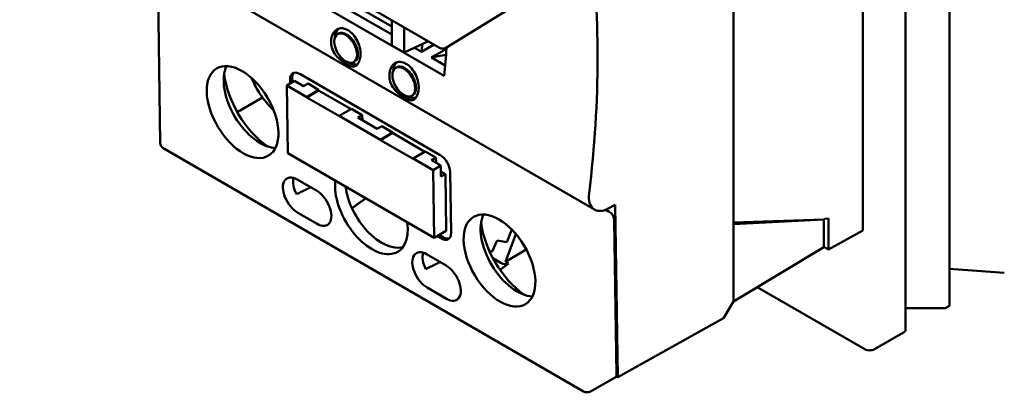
# Model space of a CAD drawing. Header units: millimetres. Extents: x 0 to 187, y 0 to 231.
# Tile 9 of 16: x 0 to 54, y 141 to 161. Entities that reach past the tile are written whole.
import ezdxf

# ---------------------------------------------------------------- set-up
doc = ezdxf.new("R2010")
doc.units = ezdxf.units.MM
doc.layers.add('Arêtes visibles(ISO)', color=7, linetype='Continuous', lineweight=50)

msp = doc.modelspace()

# ---------------------------------------------------------------- linework, layer by layer
at = {"layer": 'Arêtes visibles(ISO)'}
for p, q in [((51.146, 145.578), (51.146, 194.568)), ((48.74, 144.189), (48.74, 193.179)), ((46.403, 185.126), (46.403, 149.609)), ((39.323, 176.411), (39.323, 149.956)), ((0.28, 172.854), (23.25, 159.592)), ((31.731, 150.743), (8.233, 164.31)), ((23.635, 159.598), (30.955, 164.12)), ((7.973, 154.395), (7.845, 162.778)), ((23.503, 158.051), (17.051, 161.776)), ((20.638, 160.309), (17.905, 161.887)), ((20.638, 160.746), (18.283, 162.105)), ((20.638, 159.711), (20.638, 161.1)), ((21.306, 159.325), (21.306, 160.715)), ((17.723, 160.364), (17.67, 160.334)), ((21.306, 159.325), (20.638, 159.711)), ((22.643, 159.943), (21.306, 159.325)), ((22.261, 159.372), (21.882, 159.591)), ((22.959, 159.761), (22.261, 159.372)), ((22.799, 159.062), (23.555, 158.625)), ((18.362, 158.767), (18.467, 158.706)), ((18.604, 158.838), (18.551, 158.807)), ((20.905, 158.527), (20.852, 158.497)), ((15.078, 157.64), (15.074, 157.858)), ((15.181, 157.922), (15.184, 157.703)), ((15.596, 158.159), (23.285, 153.719)), ((14.886, 157.525), (15.31, 157.778)), ((14.886, 157.525), (15.983, 156.891)), ((14.942, 153.823), (14.886, 157.525)), ((15.814, 157.487), (15.31, 157.778)), ((15.814, 157.487), (16.052, 157.63)), ((15.983, 156.891), (16.635, 157.294)), ((16.052, 157.63), (16.635, 157.294)), ((16.635, 157.294), (16.635, 157.262)), ((12.18, 156.078), (13.564, 156.866)), ((15.984, 156.873), (15.983, 156.891)), ((16.635, 157.262), (15.984, 156.873)), ((17.766, 155.844), (15.984, 156.873)), ((18.413, 156.236), (16.635, 157.262)), ((21.544, 156.93), (21.649, 156.869)), ((21.786, 157.001), (21.733, 156.97)), ((18.44, 156.252), (17.765, 155.862)), ((18.44, 156.252), (19.022, 155.915)), ((17.765, 155.862), (20.014, 154.564)), ((17.765, 155.862), (17.766, 155.844)), ((18.784, 155.773), (19.022, 155.915)), ((19.844, 155.16), (18.784, 155.773)), ((19.022, 155.915), (19.026, 155.633)), ((19.844, 155.16), (20.083, 155.303)), ((20.083, 155.303), (20.665, 154.967)), ((20.014, 154.564), (20.665, 154.967)), ((20.666, 154.935), (20.014, 154.546)), ((20.665, 154.967), (20.666, 154.935)), ((22.443, 153.909), (20.666, 154.935)), ((31.13, 140.814), (8.16, 154.076)), ((20.014, 154.546), (20.014, 154.564)), ((21.796, 153.517), (20.014, 154.546)), ((22.95, 149.199), (14.942, 153.823)), ((22.47, 153.925), (21.796, 153.535)), ((21.796, 153.535), (22.894, 152.901)), ((21.796, 153.535), (21.796, 153.517)), ((22.47, 153.925), (23.053, 153.588)), ((22.814, 153.446), (23.053, 153.588)), ((23.053, 153.588), (23.057, 153.306)), ((23.318, 153.155), (22.814, 153.446)), ((22.894, 152.901), (23.318, 153.155)), ((23.327, 152.548), (23.318, 153.155)), ((22.894, 152.901), (22.95, 149.199)), ((23.323, 152.831), (23.566, 152.691)), ((23.566, 152.691), (23.327, 152.548)), ((23.566, 152.691), (23.613, 149.595)), ((23.825, 152.806), (23.876, 149.468)), ((15.46, 152.394), (16.52, 151.782)), ((32.476, 150.8), (32.848, 151)), ((32.848, 151), (32.994, 141.59)), ((16.548, 149.961), (15.487, 150.573)), ((32.346, 150.739), (32.534, 150.631)), ((32.932, 141.738), (32.803, 150.174)), ((44.263, 150.209), (39.323, 150.043)), ((44.274, 150.203), (39.323, 149.956)), ((39.323, 149.956), (39.323, 145.731)), ((44.263, 150.209), (44.33, 150.246)), ((44.263, 150.209), (44.274, 150.203)), ((44.274, 148.69), (44.274, 150.203)), ((44.33, 150.246), (44.531, 150.253)), ((44.531, 150.253), (44.531, 148.565)), ((22.95, 149.199), (23.613, 149.595)), ((23.355, 149.167), (23.122, 149.302)), ((23.228, 149.365), (23.461, 149.231)), ((27.419, 149.412), (26.858, 147.884)), ((27.193, 149.658), (26.921, 148.961)), ((46.403, 149.609), (44.531, 148.565)), ((26.125, 148.457), (26.395, 149.06)), ((26.395, 149.06), (26.921, 148.961)), ((39.323, 145.731), (44.274, 148.69)), ((44.531, 148.565), (44.274, 148.714)), ((22.54, 148.306), (23.601, 147.694)), ((25.966, 148.491), (26.103, 148.444)), ((26.103, 148.444), (26.125, 148.457)), ((27.994, 148.564), (26.858, 147.884)), ((26.166, 148.086), (26.606, 147.832)), ((26.858, 147.884), (27.018, 147.792)), ((54.142, 147.29), (51.146, 147.518)), ((46.509, 143.118), (40.63, 146.512)), ((23.629, 145.873), (22.568, 146.485)), ((39.323, 145.731), (38.784, 144.818)), ((50.827, 145.358), (48.74, 145.358)), ((51.036, 145.425), (50.986, 145.396)), ((32.994, 141.59), (38.784, 144.818)), ((48.631, 144.036), (47.04, 143.118)), ((32.856, 141.567), (31.5, 140.811)), ((32.915, 141.636), (32.994, 141.59))]:
    msp.add_line(p, q, dxfattribs=at)
for centre, start, end in [((23.437, 159.917), 240, 301.7025), ((8.348, 154.4), 180.8737, 240), ((31.318, 141.139), 240, 299.1416)]:
    msp.add_arc(centre, 0.375, start, end, dxfattribs=at)
for centre, major_axis, ratio, start_param, end_param in [((-11.276, 134.972), (-30.798, -51.498), 0.587337, 2.218507, 2.511955), ((18.322, 159.693), (-0.563, 0.974), 0.57735, 0.103608, 0.776583), ((18.322, 159.693), (-0.553, 0.958), 0.57735, 0.016012, 0.731728), ((18.163, 159.601), (-0.441, 0.763), 0.57735, 3.141593, 6.283185), ((-20.428, 140.256), (30.375, 52.611), 0.57735, 5.386067, 5.393977), ((-19.389, 139.656), (-30.798, -51.498), 0.587337, 2.252329, 2.282555), ((27.333, 161.355), (6.785, 2.138), 0.163408, 3.930129, 4.079328), ((13.401, 156.631), (-1.423, 2.382), 0.567186, 0.350527, 2.791065), ((19.677, 160.475), (1.435, 1.674), 0.410754, 3.171529, 3.401163), ((18.322, 159.693), (0.553, -0.958), 0.57735, 5.551458, 6.103497), ((18.322, 159.693), (0.563, -0.974), 0.57735, 5.680616, 6.068414), ((21.504, 157.856), (-0.563, 0.974), 0.57735, 0.103608, 0.776583), ((21.504, 157.856), (-0.553, 0.958), 0.57735, 0.016012, 0.731728), ((21.345, 157.764), (-0.441, 0.763), 0.57735, 3.141593, 6.283185), ((14.064, 157.027), (-1.904, 3.187), 0.567186, 0.902798, 2.238795), ((15.605, 157.552), (-0.385, 0.644), 0.567186, 5.489211, 7.060008), ((15.711, 157.615), (-0.385, 0.644), 0.567186, 0.145721, 0.776823), ((22.859, 158.638), (1.435, 1.674), 0.410754, 3.171529, 3.401163), ((21.504, 157.856), (0.553, -0.958), 0.57735, 5.551458, 6.103497), ((21.504, 157.856), (0.563, -0.974), 0.57735, 5.680616, 6.068414), ((23.295, 153.112), (0.385, -0.644), 0.567186, 0.776823, 2.347619), ((15.474, 151.484), (-0.577, 0.966), 0.567186, 5.489211, 8.630804), ((16.004, 151.801), (0.557, -0.932), 0.567186, 3.625, 4.604696), ((19.518, 150.856), (1.443, -2.414), 0.567186, 3.773877, 7.204546), ((20.048, 151.173), (1.422, -2.381), 0.567186, 4.052798, 6.12249), ((16.534, 150.871), (0.577, -0.966), 0.567186, 5.489211, 8.630804), ((32.494, 152.035), (-0.77, -1.287), 0.587337, 5.3601, 7.060167), ((27.455, 148.517), (-1.423, 2.382), 0.567186, 0.350527, 2.791065), ((32.538, 150.327), (-0.192, 0.322), 0.567359, 3.918562, 5.489054), ((28.118, 148.913), (-1.904, 3.187), 0.567186, 0.902798, 2.238795), ((23.346, 149.774), (0.385, -0.644), 0.567186, 5.489211, 7.060008), ((23.452, 149.838), (0.385, -0.644), 0.567186, 5.489211, 6.137464), ((22.554, 147.396), (-0.577, 0.966), 0.567186, 5.489211, 8.630804), ((23.085, 147.713), (0.557, -0.932), 0.567186, 3.625, 4.604696), ((23.615, 146.783), (0.577, -0.966), 0.567186, 5.489211, 8.630804), ((26.953, 148.756), (-0.196, -0.982), 0.696177, 6.051317, 6.652983), ((50.771, 145.578), (0.375, 0), 0.57735, 5.497787, 6.283185), ((50.827, 145.488), (-0.225, 0), 0.57735, 1.570796, 1.963495), ((50.827, 145.488), (-0.225, 0), 0.57735, 1.963495, 2.356194), ((48.365, 144.189), (0.375, 0), 0.57735, 5.497787, 6.283185), ((46.775, 143.271), (-0.375, 0), 0.57735, 0.785398, 1.570796), ((46.775, 143.271), (-0.375, 0), 0.57735, 1.570796, 2.356194), ((32.667, 141.891), (0.192, -0.322), 0.567013, 6.266193, 7.059861)]:
    msp.add_ellipse(centre, major_axis=major_axis, ratio=ratio, start_param=start_param, end_param=end_param, dxfattribs=at)
for centre, major_axis, ratio in [((18.11, 159.57), (-0.441, 0.763), 0.57735), ((12.473, 156.076), (-1.423, 2.382), 0.567186), ((21.292, 157.733), (-0.441, 0.763), 0.57735), ((26.527, 147.962), (-1.423, 2.382), 0.567186)]:
    msp.add_ellipse(centre, major_axis=major_axis, ratio=ratio, dxfattribs=at)
for points, knots in [([(17.325, 159.761), (17.316, 159.858), (17.317, 159.952), (17.341, 160.16), (17.376, 160.281), (17.484, 160.476), (17.557, 160.551), (17.717, 160.642), (17.814, 160.666), (18.02, 160.652), (18.128, 160.615), (18.228, 160.557)], [0.642506, 0.642506, 0.642506, 0.642506, 0.6816251, 0.6816251, 0.7386723, 0.7386723, 0.7957196, 0.7957196, 0.8521884, 0.8521884, 0.9086571, 0.9086571, 0.9086571, 0.9086571]), ([(18.228, 160.557), (18.328, 160.5), (18.432, 160.414), (18.618, 160.201), (18.699, 160.075), (18.823, 159.82), (18.872, 159.674), (18.927, 159.385), (18.932, 159.242), (18.908, 159.034), (18.889, 158.95), (18.859, 158.875)], [0, 0, 0, 0, 0.0564688, 0.0564688, 0.1129376, 0.1129376, 0.1699848, 0.1699848, 0.2270321, 0.2270321, 0.2661511, 0.2661511, 0.2661511, 0.2661511]), ([(17.325, 159.761), (17.327, 159.73), (17.332, 159.701), (17.363, 159.541), (17.431, 159.393), (17.593, 159.155), (17.706, 159.036), (17.942, 158.834), (18.065, 158.749), (18.172, 158.688), (18.279, 158.626), (18.38, 158.581), (18.551, 158.548), (18.622, 158.561), (18.735, 158.64), (18.79, 158.717), (18.841, 158.829), (18.85, 158.851), (18.859, 158.875)], [-0.1887793, -0.1887793, -0.1887793, -0.1887793, -0.1763811, -0.1763811, -0.1206585, -0.1206585, -0.0603292, -0.0603292, 0, 0, 0, 0.0603292, 0.0603292, 0.1206585, 0.1206585, 0.1763811, 0.1763811, 0.1887793, 0.1887793, 0.1887793, 0.1887793]), ([(20.507, 157.923), (20.498, 158.021), (20.499, 158.115), (20.523, 158.323), (20.558, 158.443), (20.666, 158.638), (20.739, 158.713), (20.899, 158.805), (20.996, 158.828), (21.202, 158.815), (21.31, 158.778), (21.41, 158.72)], [0.642506, 0.642506, 0.642506, 0.642506, 0.6816251, 0.6816251, 0.7386723, 0.7386723, 0.7957196, 0.7957196, 0.8521884, 0.8521884, 0.9086571, 0.9086571, 0.9086571, 0.9086571]), ([(21.41, 158.72), (21.51, 158.662), (21.614, 158.577), (21.8, 158.364), (21.881, 158.238), (22.004, 157.983), (22.054, 157.837), (22.109, 157.548), (22.114, 157.405), (22.09, 157.196), (22.071, 157.113), (22.041, 157.037)], [0, 0, 0, 0, 0.0564688, 0.0564688, 0.1129376, 0.1129376, 0.1699848, 0.1699848, 0.2270321, 0.2270321, 0.2661511, 0.2661511, 0.2661511, 0.2661511]), ([(14.174, 156.172), (14.137, 156.206), (14.102, 156.241), (13.8, 156.542), (13.563, 156.844), (13.209, 157.413), (13.077, 157.67), (12.968, 157.934)], [1.869256, 1.869256, 1.869256, 1.869256, 1.9194086, 1.9194086, 2.2995521, 2.2995521, 2.5850921, 2.5850921, 2.5850921, 2.5850921]), ([(20.507, 157.923), (20.509, 157.893), (20.514, 157.864), (20.545, 157.704), (20.613, 157.556), (20.775, 157.317), (20.888, 157.199), (21.124, 156.997), (21.247, 156.912), (21.354, 156.85), (21.46, 156.789), (21.562, 156.744), (21.733, 156.711), (21.804, 156.724), (21.917, 156.803), (21.972, 156.88), (22.023, 156.992), (22.032, 157.014), (22.041, 157.037)], [-0.1887793, -0.1887793, -0.1887793, -0.1887793, -0.1763811, -0.1763811, -0.1206585, -0.1206585, -0.0603292, -0.0603292, 0, 0, 0, 0.0603292, 0.0603292, 0.1206585, 0.1206585, 0.1763811, 0.1763811, 0.1887793, 0.1887793, 0.1887793, 0.1887793])]:
    msp.add_open_spline(points, degree=3, knots=knots, dxfattribs=at)
msp.add_open_spline([(23.626, 159.528), (23.213, 159.295), (22.799, 159.062)], degree=2, dxfattribs=at)
for points, weights in [([(15.418, 151.587), (15.829, 151.788), (16.199, 151.967)], [1, 1.00291902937, 1.00484412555]), ([(19.212, 151.357), (18.867, 151.113), (18.454, 150.828)], [1.00844639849, 1.00796098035, 1.00561055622]), ([(22.499, 147.499), (22.91, 147.7), (23.28, 147.879)], [1, 1.00291902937, 1.00484412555]), ([(27.018, 147.792), (26.806, 147.636), (26.554, 147.455)], [1.00698312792, 1.00834348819, 1.00853967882])]:
    msp.add_rational_spline(points, weights, degree=2, dxfattribs=at)

doc.saveas('drawing.dxf')
